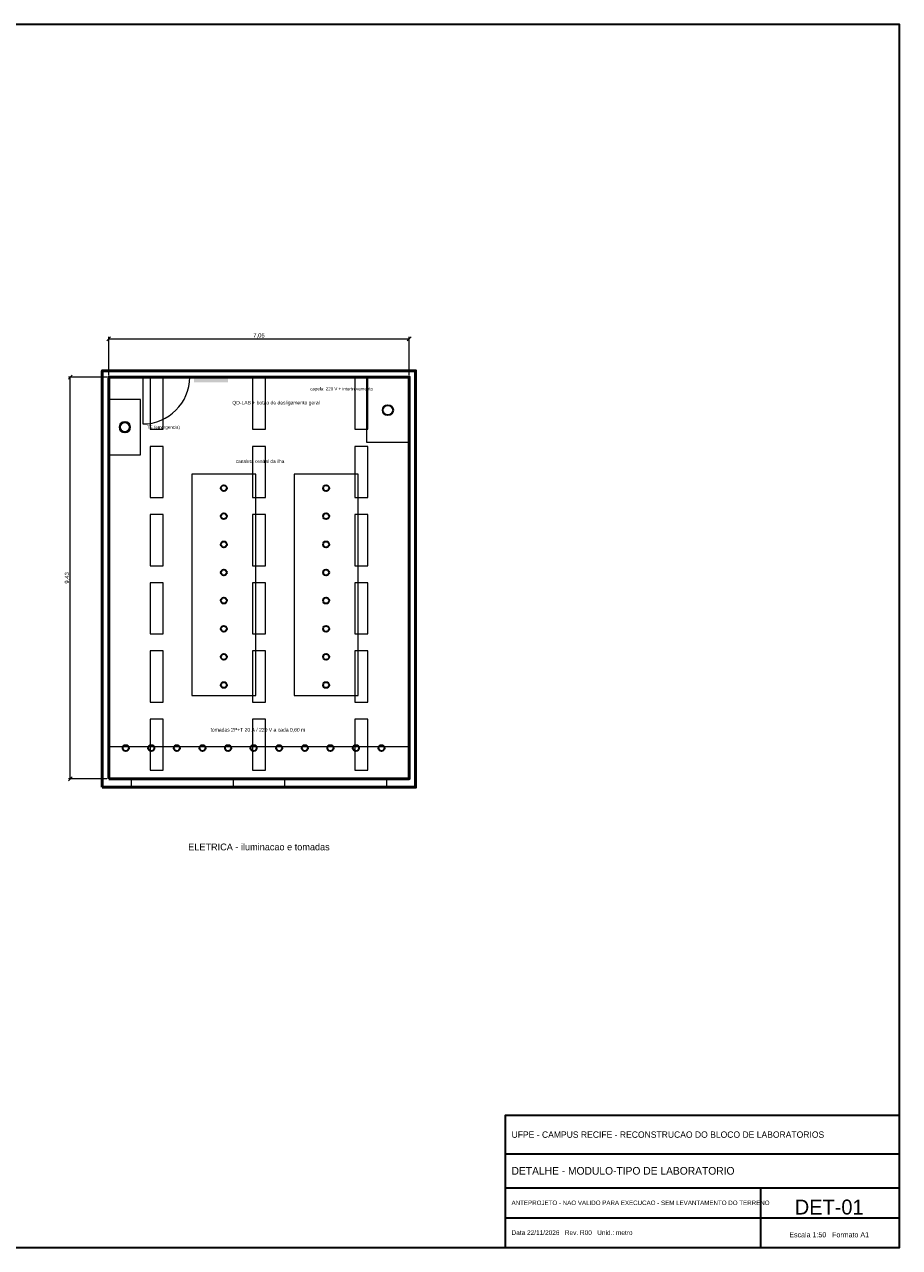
# Model space of a CAD drawing. Header units: metres. Extents: x -2.5 to 38.6, y -11 to 17.7.
# Tile 3 of 3: x 18 to 38.6, y -11 to 17.7. Entities that reach past the tile are written whole.
import ezdxf
from ezdxf.enums import TextEntityAlignment as Align

# ---------------------------------------------------------------- set-up
doc = ezdxf.new("R2010")
doc.units = ezdxf.units.M
for name, color, linetype, lineweight, true_color in [('COTA', 8, 'Continuous', 13, 0x6a6a6a), ('ELE', 1, 'Continuous', 35, 0xd11a1a), ('ELE_LUM', 2, 'Continuous', 18, 0xa87f00), ('ESQUADRIA', 4, 'Continuous', 18, 0x007f9f), ('INC', 1, 'Continuous', 40, 0xd11a1a), ('MOBILIA', 9, 'Continuous', 13, 0xa8a8a8)]:
    doc.layers.add(name, color=color, linetype=linetype, lineweight=lineweight, true_color=true_color)
for name, color, linetype, lineweight in [('FOLHA', 7, 'Continuous', 35), ('NOTA', 7, 'Continuous', 18), ('PAREDE', 7, 'Continuous', 50)]:
    doc.layers.add(name, color=color, linetype=linetype, lineweight=lineweight)

msp = doc.modelspace()

# ---------------------------------------------------------------- hatches: boundary and pattern name
at = {"layer": 'ELE'}
msp.add_hatch(color=7, dxfattribs=at).paths.add_polyline_path([(22, 9.305), (22.8, 9.305), (22.8, 9.425), (22, 9.425)])

# ---------------------------------------------------------------- linework, layer by layer
at = {"layer": 'COTA'}
for p, q in [((19.955, 10.28), (20.045, 10.37)), ((20, 9.47), (20, 10.37)), ((27.005, 10.28), (27.095, 10.37)), ((27.05, 9.47), (27.05, 10.37)), ((20, 10.325), (27.05, 10.325)), ((19.055, 9.38), (19.145, 9.47)), ((19.955, 9.425), (19.055, 9.425)), ((19.1, 0), (19.1, 9.425)), ((19.055, -0.045), (19.145, 0.045)), ((19.955, 0), (19.055, 0))]:
    msp.add_line(p, q, dxfattribs=at)
at = {"layer": 'ELE'}
for centre, radius in [((26.55, 8.65), 0.12), ((22.7, 6.82), 0.07), ((25.1, 6.82), 0.07), ((22.7, 6.16), 0.07), ((25.1, 6.16), 0.07), ((22.7, 5.5), 0.07), ((25.1, 5.5), 0.07), ((22.7, 4.84), 0.07), ((25.1, 4.84), 0.07), ((22.7, 4.18), 0.07), ((25.1, 4.18), 0.07), ((22.7, 3.52), 0.07), ((25.1, 3.52), 0.07), ((22.7, 2.86), 0.07), ((25.1, 2.86), 0.07), ((22.7, 2.2), 0.07), ((25.1, 2.2), 0.07), ((20.4, 0.72), 0.07), ((21, 0.72), 0.07), ((21.6, 0.72), 0.07), ((22.2, 0.72), 0.07), ((22.8, 0.72), 0.07), ((23.4, 0.72), 0.07), ((24, 0.72), 0.07), ((24.6, 0.72), 0.07), ((25.2, 0.72), 0.07), ((25.8, 0.72), 0.07), ((26.4, 0.72), 0.07)]:
    msp.add_circle(centre, radius, dxfattribs=at)
at = {"layer": 'ELE_LUM'}
for points in [[(20.975, 8.2), (21.275, 8.2), (21.275, 9.4), (20.975, 9.4)], [(23.375, 8.2), (23.675, 8.2), (23.675, 9.4), (23.375, 9.4)], [(25.775, 8.2), (26.075, 8.2), (26.075, 9.4), (25.775, 9.4)], [(20.975, 6.6), (21.275, 6.6), (21.275, 7.8), (20.975, 7.8)], [(23.375, 6.6), (23.675, 6.6), (23.675, 7.8), (23.375, 7.8)], [(25.775, 6.6), (26.075, 6.6), (26.075, 7.8), (25.775, 7.8)], [(20.975, 5), (21.275, 5), (21.275, 6.2), (20.975, 6.2)], [(23.375, 5), (23.675, 5), (23.675, 6.2), (23.375, 6.2)], [(25.775, 5), (26.075, 5), (26.075, 6.2), (25.775, 6.2)], [(20.975, 3.4), (21.275, 3.4), (21.275, 4.6), (20.975, 4.6)], [(23.375, 3.4), (23.675, 3.4), (23.675, 4.6), (23.375, 4.6)], [(25.775, 3.4), (26.075, 3.4), (26.075, 4.6), (25.775, 4.6)], [(20.975, 1.8), (21.275, 1.8), (21.275, 3), (20.975, 3)], [(23.375, 1.8), (23.675, 1.8), (23.675, 3), (23.375, 3)], [(25.775, 1.8), (26.075, 1.8), (26.075, 3), (25.775, 3)], [(20.975, 0.2), (21.275, 0.2), (21.275, 1.4), (20.975, 1.4)], [(23.375, 0.2), (23.675, 0.2), (23.675, 1.4), (23.375, 1.4)], [(25.775, 0.2), (26.075, 0.2), (26.075, 1.4), (25.775, 1.4)]]:
    msp.add_lwpolyline(points, close=True, dxfattribs=at)
at = {"layer": 'ESQUADRIA'}
msp.add_line((20.8, 9.425), (20.8, 8.325), dxfattribs=at)
for points in [[(20.525, -0.2), (22.925, -0.2), (22.925, 0), (20.525, 0)], [(24.125, -0.2), (26.525, -0.2), (26.525, 0), (24.125, 0)]]:
    msp.add_lwpolyline(points, close=True, dxfattribs=at)
msp.add_arc((20.8, 9.425), 1.1, 270, 360, dxfattribs=at)
at = {"layer": 'FOLHA'}
for p, q in [((29.3, -8.8), (38.55, -8.8)), ((29.3, -9.6), (38.55, -9.6)), ((35.3, -11), (35.3, -9.6)), ((29.3, -10.3), (38.55, -10.3))]:
    msp.add_line(p, q, dxfattribs=at)
for points in [[(-2.5, -11), (38.55, -11), (38.55, 17.7), (-2.5, 17.7)], [(29.3, -11), (38.55, -11), (38.55, -7.9), (29.3, -7.9)]]:
    msp.add_lwpolyline(points, close=True, dxfattribs=at)
at = {"layer": 'INC'}
msp.add_circle((20.38, 8.25), 0.12, dxfattribs=at)
at = {"layer": 'MOBILIA'}
for points in [[(26.05, 7.9), (27.05, 7.9), (27.05, 9.4), (26.05, 9.4)], [(20, 7.6), (20.75, 7.6), (20.75, 8.9), (20, 8.9)], [(21.95, 1.95), (23.45, 1.95), (23.45, 7.15), (21.95, 7.15)], [(24.35, 1.95), (25.85, 1.95), (25.85, 7.15), (24.35, 7.15)], [(20, 0), (27.05, 0), (27.05, 0.75), (20, 0.75)]]:
    msp.add_lwpolyline(points, close=True, dxfattribs=at)
at = {"layer": 'PAREDE'}
for points in [[(19.85, -0.2), (27.2, -0.2), (27.2, 9.575), (19.85, 9.575)], [(20, 0), (27.05, 0), (27.05, 9.425), (20, 9.425)]]:
    msp.add_lwpolyline(points, close=True, dxfattribs=at)

# ---------------------------------------------------------------- texts
at = {"layer": 'COTA'}
msp.add_text('7,05', height=0.1, dxfattribs=at).set_placement((23.525, 10.405), align=Align.MIDDLE_CENTER)
msp.add_text('9,43', height=0.1, rotation=90, dxfattribs=at).set_placement((19.02, 4.713), align=Align.MIDDLE_CENTER)
at = {"layer": 'ELE'}
msp.add_text('capela: 220 V + intertravamento', height=0.075, dxfattribs=at).set_placement((26.2, 9.15), align=Align.MIDDLE_RIGHT)
msp.add_text('QD-LAB + botao de desligamento geral', height=0.085, dxfattribs=at).set_placement((22.9, 8.825), align=Align.MIDDLE_LEFT)
for s, height, p in [('canaleta central da ilha', 0.08, (23.55, 7.45)), ('tomadas 2P+T 20 A / 220 V a cada 0,60 m', 0.085, (23.5, 1.15))]:
    msp.add_text(s, height=height, dxfattribs=at).set_placement(p, align=Align.MIDDLE_CENTER)
at = {"layer": 'FOLHA'}
for s, height, p in [('UFPE - CAMPUS RECIFE - RECONSTRUCAO DO BLOCO DE LABORATORIOS', 0.15, (29.45, -8.35)), ('DETALHE - MODULO-TIPO DE LABORATORIO', 0.18, (29.45, -9.2)), ('ANTEPROJETO - NAO VALIDO PARA EXECUCAO - SEM LEVANTAMENTO DO TERRENO', 0.105, (29.45, -9.95)), ('Data 22/11/2026   Rev. R00   Unid.: metro', 0.11, (29.45, -10.65))]:
    msp.add_text(s, height=height, dxfattribs=at).set_placement(p, align=Align.MIDDLE_LEFT)
for s, height, p in [('DET-01', 0.35, (36.9, -10.05)), ('Escala 1:50   Formato A1', 0.12, (36.9, -10.7))]:
    msp.add_text(s, height=height, dxfattribs=at).set_placement(p, align=Align.MIDDLE_CENTER)
at = {"layer": 'INC'}
msp.add_text('TE (emergencia)', height=0.075, dxfattribs=at).set_placement((20.9, 8.25), align=Align.MIDDLE_LEFT)
at = {"layer": 'NOTA'}
msp.add_text('ELETRICA - iluminacao e tomadas', height=0.16, dxfattribs=at).set_placement((23.525, -1.6), align=Align.MIDDLE_CENTER)

doc.saveas('drawing.dxf')
